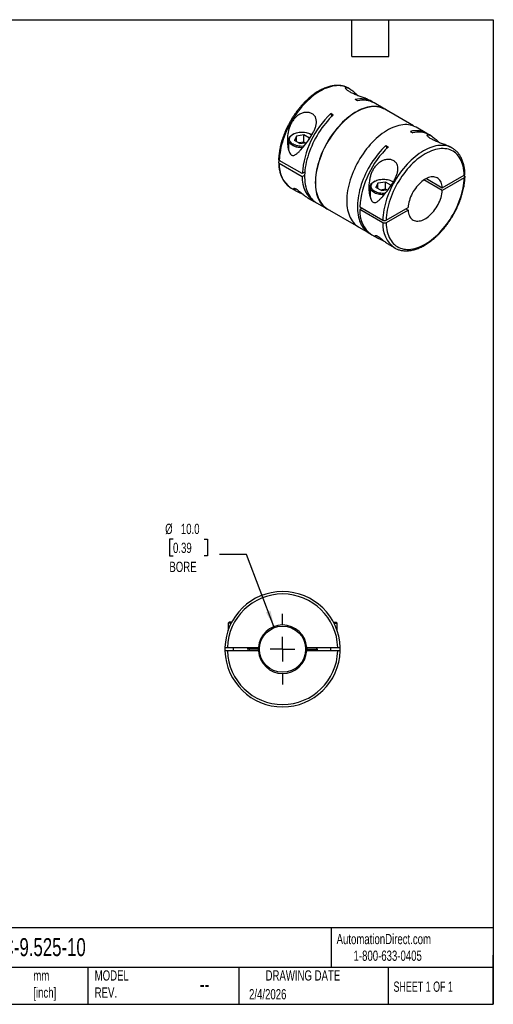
# Model space of a CAD drawing. Header units: millimetres. Extents: x 6 to 273, y 6 to 210.
# Tile 2 of 2: x 175 to 273, y 6 to 210. Entities that reach past the tile are written whole.
import ezdxf

# ---------------------------------------------------------------- set-up
doc = ezdxf.new("R2010")
doc.units = ezdxf.units.MM
doc.linetypes.add('SLD-Center', pattern=[19.05, 15.24, -1.27, 1.27, -1.27])
doc.linetypes.add('SLD-Solid', pattern=[0])
doc.layers.add('CENTER', color=40, linetype='SLD-Center')
doc.layers.add('DIMENSIONS', color=140, linetype='SLD-Solid', lineweight=25)
doc.layers.add('TEXT', color=140, linetype='SLD-Solid', lineweight=25)
doc.styles.add('SLDTEXTSTYLE0', font='TXT', dxfattribs={"width": 0.7})
doc.styles.add('SLDTEXTSTYLE1', font='TXT', dxfattribs={"width": 0.65})
doc.dimstyles.new('SLDDIMSTYLE2', dxfattribs={"dimtxt": 2.158008, "dimasz": 3.302, "dimexe": 0, "dimexo": 0.0625, "dimgap": 0.539502, "dimtad": 0, "dimtih": 1, "dimtoh": 1, "dimdec": 1, "dimrnd": 1e-09, "dimzin": 4, "dimdsep": 46, "dimtxsty": 'SLDTEXTSTYLE0', "dimsah": 1, "dimcen": 0, "dimadec": 0, "dimazin": 1, "dimtfac": 1, "dimtdec": 1, "dimtofl": 0, "dimtmove": 0, "dimatfit": 3, "dimfxl": 0, "dimfrac": 2, "dimtolj": 1, "dimtzin": 12, "dimarcsym": 0})

# ---------------------------------------------------------------- blocks, each defined once
blk = doc.blocks.new('_D_4')
at = {"layer": 'DIMENSIONS'}
for p, q in [((206.91, 102.31), (206.18, 102.31)), ((206.18, 102.31), (206.18, 98.88)), ((213.32, 102.31), (214.04, 102.31)), ((214.04, 102.31), (214.04, 98.88)), ((206.18, 98.88), (206.91, 98.88)), ((214.04, 98.88), (213.32, 98.88)), ((222.09, 99.18), (216.53, 99.18)), ((227.75, 84.31), (222.09, 99.18))]:
    blk.add_line(p, q, dxfattribs=at)
blk.add_solid([(227.75, 84.31), (227.05, 87.57), (226.1, 87.21)], dxfattribs=at)
at = {"layer": 'DIMENSIONS', "char_height": 2.117, "attachment_point": 1, "style": 'SLDTEXTSTYLE0'}
for s, insert in [('%%c', (205.28, 105.52)), ('10.0', (208.53, 105.52)), ('0.39', (206.91, 101.61)), ('BORE', (206.16, 97.69))]:
    blk.add_mtext(s, dxfattribs=dict(at, insert=insert))
blk = doc.blocks.new('SW_CENTERMARKSYMBOL_0')
at = {"layer": 'CENTER', "color": 0}
for p, q in [((0, 5.08), (0, 7.3025)), ((0, 0), (0, 2.54)), ((-5.08, 0), (-7.3025, 0)), ((0, 0), (-2.54, 0)), ((0, 0), (0, -2.54)), ((0, 0), (2.54, 0)), ((5.08, 0), (7.3025, 0)), ((0, -5.08), (0, -7.3025))]:
    blk.add_line(p, q, dxfattribs=at)

msp = doc.modelspace()

# ---------------------------------------------------------------- linework, layer by layer
for p, q in [((243.37, 195.3), (243.22, 195.39)), ((245.02, 192.79), (244.53, 193.07)), ((247.96, 192.65), (247.6, 192.86)), ((250.65, 191.1), (248.46, 192.37)), ((256.58, 187.62), (250.62, 191.06)), ((239.99, 189.88), (239.49, 190.17)), ((239.49, 190.17), (239.68, 189.58)), ((259.35, 186.08), (257.15, 187.35)), ((231.72, 185.92), (231.58, 185.84)), ((232.4, 185.53), (231.99, 184.64)), ((233.94, 185.76), (232.4, 185.53)), ((232.4, 184.4), (232.4, 185.53)), ((235.06, 185.12), (233.94, 185.76)), ((233.94, 184.27), (233.94, 185.76)), ((234.82, 184.6), (235.06, 185.12)), ((235.47, 185.84), (235.33, 185.92)), ((255.91, 186.5), (256.41, 186.21)), ((260.2, 185.59), (259.84, 185.8)), ((230.78, 184.72), (230.78, 182.68)), ((233.12, 183.99), (231.99, 184.64)), ((233.94, 184.27), (232.92, 184.11)), ((233.12, 183.99), (234.54, 184.21)), ((234.14, 184.15), (233.94, 184.27)), ((250.88, 183.59), (251.37, 183.31)), ((264.58, 183.06), (264.43, 183.15)), ((264.59, 183.05), (264.58, 183.06)), ((231.45, 181.55), (231.35, 181.62)), ((233.6, 177.78), (228.86, 180.51)), ((229, 180.43), (228.86, 180.35)), ((228.86, 179.94), (233.6, 177.21)), ((234.12, 178.08), (233.6, 177.78)), ((233.6, 177.21), (234.1, 177.49)), ((262.51, 174.87), (267.04, 177.49)), ((267.04, 176.92), (262.51, 174.3)), ((266.9, 177.41), (267.04, 177.32)), ((231.31, 174.79), (231.32, 174.78)), ((231.32, 174.78), (232.39, 174.16)), ((247.61, 175), (247.61, 172.97)), ((248.55, 176.2), (248.41, 176.12)), ((249.23, 175.81), (248.82, 174.93)), ((249.94, 174.28), (248.82, 174.93)), ((250.77, 176.05), (249.23, 175.81)), ((249.23, 174.69), (249.23, 175.81)), ((251.89, 175.4), (250.77, 176.05)), ((250.77, 174.55), (250.77, 176.05)), ((251.65, 174.89), (251.89, 175.4)), ((252.3, 176.12), (252.16, 176.2)), ((262.51, 174.3), (258.73, 176.48)), ((259.23, 176.77), (262.51, 174.87)), ((234.78, 172.78), (236.06, 172.04)), ((250.77, 174.55), (249.74, 174.39)), ((249.94, 174.28), (251.37, 174.5)), ((250.97, 174.44), (250.77, 174.55)), ((236.56, 171.76), (238.75, 170.49)), ((245.48, 170.92), (250.22, 168.18)), ((248.28, 171.83), (248.18, 171.91)), ((250.93, 168.18), (255.46, 170.8)), ((238.77, 170.53), (244.73, 167.09)), ((245.98, 170.63), (245.48, 170.35)), ((250.22, 167.61), (245.48, 170.35)), ((255.46, 170.23), (250.93, 167.61)), ((254.96, 170.51), (255.46, 170.23)), ((245.25, 166.73), (247.45, 165.47)), ((247.94, 165.18), (249.22, 164.45)), ((251.61, 163.06), (252.68, 162.45)), ((252.66, 162.46), (252.68, 162.45)), ((218.48, 85.23), (218.28, 85.03)), ((218.28, 85.03), (218.28, 83.51)), ((218.93, 85.03), (218.28, 85.03)), ((219.03, 85.23), (218.48, 85.23)), ((240.03, 85.23), (240.58, 85.23)), ((240.13, 85.03), (240.78, 85.03)), ((240.78, 85.03), (240.58, 85.23)), ((240.78, 83.51), (240.78, 85.03)), ((218.14, 79.98), (224.54, 79.98)), ((224.54, 79.28), (218.14, 79.28)), ((219.33, 79.98), (219.33, 79.28)), ((222.73, 79.28), (222.73, 79.98)), ((234.52, 79.98), (240.93, 79.98)), ((240.93, 79.28), (234.52, 79.28)), ((236.53, 79.98), (236.53, 79.28)), ((239.53, 79.28), (239.53, 79.98))]:
    msp.add_line(p, q)
at = {"flags": 128}
for points in [[(243.22, 195.39), (243.14, 195.44), (242.82, 195.59), (242.49, 195.72), (242.14, 195.82), (241.78, 195.89), (241.41, 195.93), (241.03, 195.95), (240.64, 195.93), (240.24, 195.89), (239.83, 195.82), (239.41, 195.71), (238.99, 195.59), (238.57, 195.43), (238.14, 195.25), (237.71, 195.04), (237.27, 194.8), (236.84, 194.54), (236.41, 194.25), (235.98, 193.94), (235.56, 193.6), (235.14, 193.25), (234.72, 192.87), (234.31, 192.47), (233.91, 192.05), (233.52, 191.61), (233.14, 191.16), (232.77, 190.69), (232.41, 190.2), (232.06, 189.7), (231.73, 189.19), (231.41, 188.67), (231.11, 188.14), (230.82, 187.6), (230.55, 187.05), (230.3, 186.5), (230.07, 185.95), (229.86, 185.39), (229.66, 184.83), (229.49, 184.27), (229.33, 183.72), (229.2, 183.17), (229.09, 182.62), (229, 182.08), (228.93, 181.55), (228.89, 181.02), (228.86, 180.51)], [(251.17, 190.74), (251.02, 190.86), (250.72, 191.06), (250.41, 191.23), (250.09, 191.37), (249.75, 191.48), (249.4, 191.57), (249.03, 191.63), (248.65, 191.66), (248.27, 191.66), (247.87, 191.63), (247.46, 191.57), (247.05, 191.48), (246.63, 191.37), (246.21, 191.23), (245.78, 191.06), (245.35, 190.86), (244.92, 190.63), (244.48, 190.38), (244.05, 190.11), (243.62, 189.81), (243.19, 189.48), (242.77, 189.14), (242.35, 188.77), (241.93, 188.38), (241.53, 187.97), (241.13, 187.54), (240.74, 187.09), (240.37, 186.63), (240, 186.15), (239.65, 185.65), (239.31, 185.15), (238.98, 184.63), (238.67, 184.1), (238.38, 183.56), (238.1, 183.02), (237.84, 182.47), (237.6, 181.91), (237.38, 181.35), (237.17, 180.8), (236.99, 180.24), (236.83, 179.68), (236.68, 179.12), (236.56, 178.57), (236.46, 178.03), (236.38, 177.49), (236.33, 176.96), (236.3, 176.45), (236.28, 175.94), (236.3, 175.44), (236.33, 174.97), (236.38, 174.5), (236.46, 174.05), (236.56, 173.62), (236.68, 173.21), (236.83, 172.82), (236.99, 172.45), (237.17, 172.11), (237.38, 171.78), (237.6, 171.48), (237.84, 171.21), (238.1, 170.96), (238.38, 170.73), (238.67, 170.54), (238.98, 170.37), (239.31, 170.22), (239.32, 170.22)], [(250.62, 191.06), (250.39, 191.18), (250.07, 191.32), (249.73, 191.44), (249.38, 191.52), (249.01, 191.58), (248.64, 191.61), (248.25, 191.61), (247.86, 191.58), (247.45, 191.52), (247.04, 191.44), (246.62, 191.32), (246.2, 191.18), (245.77, 191.01), (245.35, 190.82), (244.91, 190.59), (244.48, 190.34), (244.05, 190.07), (243.62, 189.77), (243.2, 189.45), (242.77, 189.1), (242.36, 188.73), (241.95, 188.35), (241.54, 187.94), (241.15, 187.51), (240.76, 187.06), (240.39, 186.6), (240.02, 186.12), (239.67, 185.63), (239.33, 185.13), (239.01, 184.61), (238.7, 184.09), (238.4, 183.55), (238.13, 183.01), (237.87, 182.46), (237.63, 181.91), (237.41, 181.35), (237.2, 180.8), (237.02, 180.24), (236.86, 179.68), (236.72, 179.13), (236.6, 178.58), (236.5, 178.04), (236.42, 177.51), (236.36, 176.98), (236.33, 176.46), (236.32, 175.96), (236.33, 175.47), (236.36, 174.99), (236.42, 174.53), (236.5, 174.08), (236.6, 173.65), (236.72, 173.25), (236.86, 172.86), (237.02, 172.49), (237.2, 172.14), (237.41, 171.82), (237.63, 171.52), (237.87, 171.25), (238.13, 171), (238.4, 170.78), (238.7, 170.58), (238.77, 170.53)], [(239.99, 189.88), (239.58, 189.48), (239.17, 189.06), (238.78, 188.62), (238.39, 188.16), (238.02, 187.69), (237.66, 187.2), (237.31, 186.7), (236.97, 186.19), (236.65, 185.66), (236.35, 185.13), (236.06, 184.59), (235.79, 184.04), (235.54, 183.48), (235.3, 182.92), (235.09, 182.36), (234.89, 181.8), (234.72, 181.24), (234.56, 180.68), (234.43, 180.13), (234.32, 179.58), (234.23, 179.03), (234.16, 178.5), (234.12, 177.97), (234.09, 177.46), (234.09, 176.95), (234.12, 176.47), (234.16, 175.99), (234.23, 175.53), (234.32, 175.09), (234.43, 174.67), (234.56, 174.27), (234.72, 173.89), (234.89, 173.53), (235.09, 173.19), (235.3, 172.88), (235.54, 172.59), (235.79, 172.33), (236.06, 172.09), (236.35, 171.88), (236.56, 171.76)], [(257.15, 187.35), (256.92, 187.47), (256.59, 187.61), (256.25, 187.73), (255.9, 187.81), (255.54, 187.87), (255.16, 187.9), (254.77, 187.9), (254.37, 187.87), (253.97, 187.81), (253.56, 187.73), (253.14, 187.61), (252.71, 187.47), (252.28, 187.3), (251.85, 187.1), (251.42, 186.88), (250.99, 186.63), (250.55, 186.35), (250.12, 186.05), (249.7, 185.73), (249.27, 185.38), (248.85, 185.01), (248.44, 184.62), (248.03, 184.21), (247.64, 183.78), (247.25, 183.33), (246.87, 182.87), (246.51, 182.39), (246.15, 181.9), (245.81, 181.39), (245.49, 180.87), (245.18, 180.34), (244.88, 179.81), (244.61, 179.26), (244.35, 178.71), (244.1, 178.16), (243.88, 177.6), (243.68, 177.04), (243.49, 176.48), (243.33, 175.92), (243.19, 175.37), (243.07, 174.82), (242.97, 174.27), (242.89, 173.74), (242.83, 173.21), (242.8, 172.69), (242.79, 172.18), (242.8, 171.69), (242.83, 171.21), (242.89, 170.75), (242.97, 170.3), (243.07, 169.87), (243.19, 169.46), (243.33, 169.07), (243.49, 168.7), (243.68, 168.35), (243.88, 168.03), (244.1, 167.73), (244.35, 167.45), (244.61, 167.2), (244.88, 166.98), (245.18, 166.78), (245.25, 166.73)], [(233.68, 183.13), (233.6, 183.13), (233.3, 183.13), (233.01, 183.16), (232.72, 183.2), (232.44, 183.26), (232.17, 183.33), (231.92, 183.43), (231.69, 183.53), (231.48, 183.66), (231.29, 183.79), (231.13, 183.93), (231, 184.09), (230.9, 184.25), (230.83, 184.42), (230.79, 184.59), (230.78, 184.76), (230.8, 184.93), (230.86, 185.1), (230.95, 185.26), (231.06, 185.42), (231.21, 185.57), (231.38, 185.71), (231.58, 185.84)], [(233.93, 183.43), (233.81, 183.42), (233.53, 183.41), (233.24, 183.42), (232.96, 183.44), (232.68, 183.49), (232.42, 183.55), (232.17, 183.63), (231.94, 183.73), (231.72, 183.84), (231.53, 183.96), (231.37, 184.1), (231.23, 184.24), (231.12, 184.39), (231.04, 184.55), (230.99, 184.71), (230.98, 184.88), (230.99, 185.04), (231.04, 185.21), (231.12, 185.37), (231.23, 185.52), (231.37, 185.66), (231.53, 185.8), (231.72, 185.92), (231.94, 186.03), (232.17, 186.13), (232.42, 186.21), (232.68, 186.27), (232.96, 186.31), (233.24, 186.34), (233.53, 186.35), (233.81, 186.34), (234.09, 186.31), (234.37, 186.27), (234.63, 186.21), (234.88, 186.13), (235.12, 186.03), (235.33, 185.92), (235.52, 185.8), (235.58, 185.76)], [(235.47, 185.84), (235.57, 185.78), (235.59, 185.77)], [(230.66, 183.11), (230.71, 183.18), (230.78, 183.28)], [(250.88, 183.59), (250.47, 183.19), (250.06, 182.77), (249.67, 182.33), (249.28, 181.88), (248.91, 181.41), (248.55, 180.92), (248.2, 180.42), (247.86, 179.9), (247.54, 179.38), (247.24, 178.84), (246.95, 178.3), (246.68, 177.75), (246.43, 177.2), (246.19, 176.64), (245.98, 176.08), (245.78, 175.51), (245.61, 174.95), (245.45, 174.39), (245.32, 173.84), (245.21, 173.29), (245.12, 172.75), (245.05, 172.21), (245.01, 171.69), (244.98, 171.17), (244.98, 170.67), (245.01, 170.18), (245.05, 169.71), (245.12, 169.25), (245.21, 168.81), (245.32, 168.39), (245.45, 167.98), (245.61, 167.6), (245.78, 167.24), (245.98, 166.91), (246.19, 166.6), (246.43, 166.31), (246.68, 166.05), (246.95, 165.81), (247.24, 165.6), (247.54, 165.42), (247.7, 165.34)], [(264.58, 183.06), (264.49, 183.11), (264.17, 183.26), (263.84, 183.39), (263.49, 183.49), (263.14, 183.56), (262.76, 183.6), (262.38, 183.62), (261.99, 183.6), (261.59, 183.56), (261.18, 183.49), (260.77, 183.39), (260.35, 183.26), (259.92, 183.1), (259.49, 182.92), (259.06, 182.71), (258.63, 182.47), (258.2, 182.21), (257.77, 181.92), (257.34, 181.61), (256.91, 181.28), (256.49, 180.92), (256.08, 180.54), (255.67, 180.14), (255.27, 179.72), (254.87, 179.28), (254.49, 178.83), (254.12, 178.36), (253.76, 177.87), (253.42, 177.37), (253.08, 176.86), (252.77, 176.34), (252.46, 175.81), (252.18, 175.27), (251.91, 174.72), (251.66, 174.17), (251.43, 173.62), (251.21, 173.06), (251.02, 172.5), (250.84, 171.95), (250.69, 171.39), (250.56, 170.84), (250.45, 170.29), (250.36, 169.75), (250.29, 169.22), (250.24, 168.7), (250.22, 168.18)], [(250.88, 183.59), (251.06, 183.02), (251.06, 183.01)], [(267.04, 177.49), (267.02, 177.97), (266.97, 178.43), (266.9, 178.88), (266.81, 179.31), (266.69, 179.72), (266.56, 180.11), (266.4, 180.48), (266.22, 180.82), (266.02, 181.15), (265.8, 181.45), (265.57, 181.72), (265.31, 181.97), (265.04, 182.19), (264.75, 182.39), (264.44, 182.55), (264.12, 182.69), (263.78, 182.8), (263.43, 182.88), (263.06, 182.93), (262.69, 182.96), (262.3, 182.95), (261.91, 182.91), (261.51, 182.85), (261.1, 182.75), (260.68, 182.63), (260.26, 182.48), (259.84, 182.3), (259.41, 182.09), (258.98, 181.86), (258.55, 181.6), (258.13, 181.31), (257.7, 181), (257.28, 180.67), (256.87, 180.31), (256.46, 179.93), (256.05, 179.53), (255.66, 179.11), (255.27, 178.68), (254.9, 178.22), (254.54, 177.75), (254.19, 177.26), (253.85, 176.76), (253.53, 176.25), (253.22, 175.73), (252.93, 175.2), (252.65, 174.66), (252.4, 174.12), (252.16, 173.57), (251.94, 173.02), (251.74, 172.47), (251.57, 171.91), (251.41, 171.36), (251.27, 170.82), (251.16, 170.27), (251.07, 169.74), (251, 169.21), (250.95, 168.69), (250.93, 168.18)], [(250.93, 167.61), (250.95, 167.13), (251, 166.67), (251.07, 166.22), (251.16, 165.79), (251.27, 165.38), (251.41, 164.99), (251.57, 164.62), (251.74, 164.28), (251.94, 163.95), (252.16, 163.65), (252.4, 163.38), (252.65, 163.13), (252.93, 162.91), (253.22, 162.72), (253.53, 162.55), (253.85, 162.41), (254.19, 162.3), (254.54, 162.22), (254.9, 162.17), (255.27, 162.14), (255.66, 162.15), (256.05, 162.19), (256.46, 162.25), (256.87, 162.35), (257.28, 162.47), (257.7, 162.62), (258.13, 162.8), (258.55, 163.01), (258.98, 163.24), (259.41, 163.5), (259.84, 163.79), (260.26, 164.1), (260.68, 164.43), (261.1, 164.79), (261.51, 165.17), (261.91, 165.57), (262.3, 165.99), (262.69, 166.43), (263.06, 166.88), (263.43, 167.35), (263.78, 167.84), (264.12, 168.34), (264.44, 168.85), (264.75, 169.37), (265.04, 169.9), (265.31, 170.44), (265.57, 170.98), (265.8, 171.53), (266.02, 172.08), (266.22, 172.63), (266.4, 173.19), (266.56, 173.74), (266.69, 174.28), (266.81, 174.83), (266.9, 175.36), (266.97, 175.89), (267.02, 176.41), (267.04, 176.92)], [(262.51, 174.87), (262.48, 175.18), (262.42, 175.48), (262.35, 175.75), (262.25, 176), (262.13, 176.23), (261.98, 176.44), (261.82, 176.62), (261.64, 176.78), (261.45, 176.9), (261.23, 177), (261, 177.07), (260.76, 177.11), (260.51, 177.11), (260.24, 177.09), (259.97, 177.04), (259.69, 176.96), (259.41, 176.85), (259.13, 176.71), (258.84, 176.55), (258.55, 176.36), (258.27, 176.14), (257.99, 175.9), (257.72, 175.64), (257.46, 175.35), (257.2, 175.05), (256.96, 174.73), (256.73, 174.4), (256.52, 174.06), (256.32, 173.7), (256.14, 173.34), (255.98, 172.98), (255.84, 172.61), (255.72, 172.24), (255.62, 171.87), (255.54, 171.5), (255.49, 171.15), (255.46, 170.8)], [(250.51, 173.42), (250.43, 173.41), (250.13, 173.42), (249.84, 173.44), (249.55, 173.48), (249.27, 173.54), (249, 173.62), (248.75, 173.71), (248.52, 173.82), (248.31, 173.94), (248.12, 174.07), (247.96, 174.22), (247.83, 174.37), (247.73, 174.53), (247.65, 174.7), (247.61, 174.87), (247.61, 175.04), (247.63, 175.21), (247.69, 175.38), (247.77, 175.55), (247.89, 175.71), (248.04, 175.86), (248.21, 176), (248.41, 176.12)], [(250.76, 173.71), (250.64, 173.7), (250.36, 173.69), (250.07, 173.7), (249.79, 173.73), (249.51, 173.77), (249.25, 173.84), (249, 173.92), (248.77, 174.01), (248.55, 174.12), (248.36, 174.25), (248.2, 174.38), (248.06, 174.53), (247.95, 174.68), (247.87, 174.84), (247.82, 175), (247.81, 175.16), (247.82, 175.33), (247.87, 175.49), (247.95, 175.65), (248.06, 175.8), (248.2, 175.95), (248.36, 176.08), (248.55, 176.2), (248.77, 176.31), (249, 176.41), (249.25, 176.49), (249.51, 176.55), (249.79, 176.6), (250.07, 176.63), (250.36, 176.64), (250.64, 176.63), (250.92, 176.6), (251.2, 176.55), (251.46, 176.49), (251.71, 176.41), (251.95, 176.31), (252.16, 176.2), (252.35, 176.08), (252.4, 176.04)], [(252.3, 176.12), (252.4, 176.06), (252.42, 176.05)], [(247.49, 173.4), (247.54, 173.47), (247.61, 173.57)], [(255.46, 170.23), (255.49, 169.92), (255.54, 169.62), (255.62, 169.35), (255.72, 169.1), (255.84, 168.87), (255.98, 168.66), (256.14, 168.48), (256.32, 168.33), (256.52, 168.2), (256.73, 168.1), (256.96, 168.03), (257.2, 168), (257.46, 167.99), (257.72, 168.01), (257.99, 168.06), (258.27, 168.14), (258.55, 168.25), (258.84, 168.39), (259.13, 168.55), (259.41, 168.75), (259.69, 168.96), (259.97, 169.2), (260.24, 169.47), (260.51, 169.75), (260.76, 170.05), (261, 170.37), (261.23, 170.7), (261.45, 171.04), (261.64, 171.4), (261.82, 171.76), (261.98, 172.13), (262.13, 172.5), (262.25, 172.87), (262.35, 173.23), (262.42, 173.6), (262.48, 173.95), (262.51, 174.3)], [(224.54, 79.28), (224.53, 79.63), (224.54, 79.98)], [(234.52, 79.98), (234.53, 79.63), (234.52, 79.28)]]:
    msp.add_lwpolyline(points, dxfattribs=at)
msp.add_circle((229.53, 79.63), 4.76)
for centre, radius, start, end in [((245.71, 188.54), 4.69, 57.7899, 104.5458), ((246.2, 188.19), 4.74, 61.6627, 104.4116), ((252.34, 176.46), 18.78, 133.1406, 175.9762), ((257.09, 181.97), 4.68, 57.7844, 104.5514), ((257.59, 181.62), 4.74, 61.668, 104.4063), ((264.22, 169.6), 18.78, 133.1406, 175.9762), ((234.62, 179.52), 5.78, 175.7743, 234.982), ((239.25, 176.75), 5.67, 175.4328, 238.812), ((251.23, 169.92), 5.77, 175.7351, 235.2287), ((255.98, 167.19), 5.78, 175.7743, 234.982), ((229.53, 79.63), 11.9, 1.6854, 178.3146), ((229.53, 79.63), 11.4, 1.7594, 178.2406), ((229.53, 79.63), 5, 4.014, 175.986), ((229.53, 79.63), 11.9, 178.3146, 181.6854), ((229.53, 79.63), 11.9, 181.6854, 358.3146), ((229.53, 79.63), 11.4, 181.7594, 358.2406), ((229.53, 79.63), 5, 184.014, 355.986), ((229.53, 79.63), 11.9, 358.3146, 1.6854)]:
    msp.add_arc(centre, radius, start, end)
for points, knots in [([(243.23, 195.38), (243.17, 195.42), (243.01, 195.51), (242.73, 195.64), (242.4, 195.76), (242.06, 195.86), (241.71, 195.93), (241.35, 195.97), (240.97, 195.99), (240.59, 195.99), (240.2, 195.95), (239.8, 195.89), (239.4, 195.81), (238.99, 195.7), (238.58, 195.56), (238.16, 195.4), (237.74, 195.21), (237.32, 194.99), (236.9, 194.76), (236.49, 194.5), (236.07, 194.22), (235.66, 193.91), (235.25, 193.59), (234.85, 193.24), (234.45, 192.88), (234.06, 192.5), (233.68, 192.1), (233.31, 191.68), (232.95, 191.25), (232.59, 190.8), (232.25, 190.34), (231.92, 189.87), (231.6, 189.39), (231.3, 188.89), (231.01, 188.39), (230.73, 187.88), (230.47, 187.36), (230.22, 186.84), (230, 186.32), (229.79, 185.79), (229.59, 185.26), (229.42, 184.73), (229.26, 184.19), (229.12, 183.67), (229, 183.14), (228.9, 182.62), (228.83, 182.1), (228.77, 181.59), (228.73, 181.13), (228.72, 180.85), (228.72, 180.72)], [0, 0, 0, 0, 0.01222, 0.032629, 0.053047, 0.073503, 0.094024, 0.114632, 0.135339, 0.15615, 0.177063, 0.198071, 0.219161, 0.240319, 0.261531, 0.282781, 0.304059, 0.325352, 0.346653, 0.367954, 0.389251, 0.41054, 0.431819, 0.453089, 0.474348, 0.495597, 0.516837, 0.538067, 0.559289, 0.580505, 0.601714, 0.622919, 0.644121, 0.66532, 0.686519, 0.707718, 0.728918, 0.750121, 0.771328, 0.79254, 0.813758, 0.834983, 0.856218, 0.877463, 0.898718, 0.919986, 0.941265, 0.962558, 0.983863, 1, 1, 1, 1]), ([(247.6, 192.86), (247.5, 192.92), (247.33, 193.01), (247.05, 193.14), (246.76, 193.26), (246.4, 193.4), (245.98, 193.56), (245.54, 193.72), (245.11, 193.88), (244.68, 194.04), (244.27, 194.22), (243.88, 194.4), (243.52, 194.58), (243.2, 194.77), (242.93, 194.96), (242.72, 195.15), (242.59, 195.31), (242.54, 195.44), (242.56, 195.53), (242.67, 195.57), (242.83, 195.55), (242.99, 195.49), (243.2, 195.4), (243.48, 195.24), (243.85, 194.99), (244.22, 194.69), (244.61, 194.34), (244.89, 194.07), (245.04, 193.91), (245.05, 193.9)], [0, 0, 0, 0, 0.043375, 0.070217, 0.097054, 0.13502, 0.173742, 0.208206, 0.243466, 0.27644, 0.310275, 0.343086, 0.376837, 0.410912, 0.446061, 0.48326, 0.521777, 0.558935, 0.597171, 0.641126, 0.686343, 0.713015, 0.739692, 0.794308, 0.843696, 0.893107, 0.944498, 0.995902, 1, 1, 1, 1]), ([(231.41, 181.58), (231.31, 181.63), (231.23, 181.72), (231.08, 181.92), (231.02, 182.03), (230.86, 182.38), (230.78, 182.63), (230.66, 183.14), (230.62, 183.4), (230.56, 183.92), (230.54, 184.18), (230.52, 184.96), (230.55, 185.47), (230.66, 186.25), (230.71, 186.51), (230.84, 187.01), (230.92, 187.26), (231.11, 187.74), (231.21, 187.98), (231.46, 188.44), (231.6, 188.66), (231.91, 189.08), (232.09, 189.28), (232.47, 189.64), (232.68, 189.8), (233.12, 190.07), (233.35, 190.18), (233.83, 190.35), (234.08, 190.4), (234.44, 190.43), (234.56, 190.43), (234.8, 190.42), (234.92, 190.4), (235.14, 190.35), (235.25, 190.32), (235.46, 190.25), (235.56, 190.2), (235.84, 190.04), (235.99, 189.9), (236.26, 189.58), (236.35, 189.4), (236.49, 189.01), (236.52, 188.79), (236.53, 188.34), (236.51, 188.11), (236.41, 187.64), (236.34, 187.4), (236.17, 186.92), (236.06, 186.68), (235.72, 185.99), (235.45, 185.53), (234.88, 184.67), (234.59, 184.27), (233.98, 183.49), (233.68, 183.13), (233.23, 182.62), (233.08, 182.46), (232.77, 182.16), (232.62, 182.01), (232.3, 181.76), (232.14, 181.65), (231.88, 181.54), (231.79, 181.51), (231.6, 181.5), (231.5, 181.53), (231.41, 181.58)], [0, 0, 0, 0, 0.015625, 0.015625, 0.03125, 0.03125, 0.0625, 0.0625, 0.09375, 0.09375, 0.125, 0.125, 0.1875, 0.1875, 0.21875, 0.21875, 0.25, 0.25, 0.28125, 0.28125, 0.3125, 0.3125, 0.34375, 0.34375, 0.375, 0.375, 0.40625, 0.40625, 0.4375, 0.4375, 0.453125, 0.453125, 0.46875, 0.46875, 0.484375, 0.484375, 0.5, 0.5, 0.53125, 0.53125, 0.5625, 0.5625, 0.59375, 0.59375, 0.625, 0.625, 0.65625, 0.65625, 0.6875, 0.6875, 0.75, 0.75, 0.8125, 0.8125, 0.875, 0.875, 0.90625, 0.90625, 0.9375, 0.9375, 0.96875, 0.96875, 0.984375, 0.984375, 1, 1, 1, 1]), ([(264.43, 183.14), (264.33, 183.2), (264.16, 183.29), (263.88, 183.42), (263.59, 183.55), (263.23, 183.69), (262.81, 183.84), (262.37, 184), (261.94, 184.16), (261.51, 184.33), (261.1, 184.5), (260.71, 184.68), (260.35, 184.87), (260.03, 185.06), (259.76, 185.25), (259.55, 185.43), (259.42, 185.59), (259.37, 185.72), (259.39, 185.81), (259.49, 185.85), (259.65, 185.83), (259.82, 185.78), (260.03, 185.69), (260.31, 185.53), (260.68, 185.28), (261.05, 184.98), (261.44, 184.62), (261.72, 184.36), (261.87, 184.2), (261.88, 184.19)], [0, 0, 0, 0, 0.043375, 0.070217, 0.097054, 0.13502, 0.173742, 0.208206, 0.243466, 0.27644, 0.310275, 0.343086, 0.376837, 0.410912, 0.446061, 0.48326, 0.521777, 0.558935, 0.597171, 0.641126, 0.686343, 0.713015, 0.739692, 0.794308, 0.843696, 0.893107, 0.944498, 0.995902, 1, 1, 1, 1]), ([(267.19, 177.7), (267.18, 177.72), (267.18, 177.9), (267.16, 178.24), (267.11, 178.7), (267.05, 179.14), (266.96, 179.57), (266.85, 179.98), (266.72, 180.37), (266.57, 180.75), (266.4, 181.11), (266.21, 181.44), (266, 181.76), (265.78, 182.05), (265.53, 182.32), (265.27, 182.57), (265, 182.79), (264.77, 182.95), (264.63, 183.03), (264.59, 183.05)], [0, 0, 0, 0, 0.0097, 0.075104, 0.14053, 0.205938, 0.271303, 0.336591, 0.401762, 0.466769, 0.531564, 0.596098, 0.660332, 0.724237, 0.787805, 0.851052, 0.91402, 0.976771, 1, 1, 1, 1]), ([(228.86, 180.51), (228.83, 180.54), (228.76, 180.59), (228.71, 180.66), (228.72, 180.71), (228.72, 180.72)], [0, 0, 0, 0, 0.420151, 0.840299, 1, 1, 1, 1]), ([(228.86, 180.35), (228.77, 180.3), (228.72, 180.22), (228.72, 180.07), (228.77, 179.99), (228.86, 179.94)], [0, 0, 0, 0, 0.5, 0.5, 1, 1, 1, 1]), ([(228.72, 180.14), (228.72, 180.12), (228.72, 179.93), (228.74, 179.6), (228.79, 179.14), (228.86, 178.7), (228.94, 178.27), (229.05, 177.86), (229.18, 177.46), (229.33, 177.09), (229.5, 176.73), (229.69, 176.39), (229.9, 176.08), (230.13, 175.79), (230.37, 175.52), (230.63, 175.27), (230.9, 175.05), (231.13, 174.89), (231.27, 174.81), (231.31, 174.79)], [0, 0, 0, 0, 0.0097, 0.075104, 0.14053, 0.205938, 0.271303, 0.336591, 0.401762, 0.466769, 0.531564, 0.596098, 0.660332, 0.724237, 0.787805, 0.851052, 0.91402, 0.976771, 1, 1, 1, 1]), ([(248.23, 171.86), (248.14, 171.92), (248.05, 172), (247.91, 172.2), (247.85, 172.32), (247.69, 172.67), (247.61, 172.92), (247.49, 173.43), (247.45, 173.69), (247.38, 174.21), (247.37, 174.47), (247.34, 175.24), (247.37, 175.76), (247.49, 176.53), (247.54, 176.79), (247.67, 177.29), (247.75, 177.54), (247.94, 178.03), (248.04, 178.26), (248.29, 178.73), (248.43, 178.95), (248.74, 179.36), (248.92, 179.56), (249.3, 179.92), (249.5, 180.08), (249.95, 180.35), (250.18, 180.47), (250.66, 180.63), (250.91, 180.68), (251.27, 180.71), (251.39, 180.71), (251.63, 180.7), (251.75, 180.69), (251.97, 180.64), (252.08, 180.61), (252.29, 180.53), (252.39, 180.48), (252.67, 180.32), (252.82, 180.19), (253.09, 179.87), (253.18, 179.69), (253.32, 179.29), (253.35, 179.08), (253.36, 178.63), (253.34, 178.39), (253.24, 177.92), (253.17, 177.69), (253, 177.21), (252.89, 176.97), (252.55, 176.27), (252.28, 175.82), (251.71, 174.96), (251.42, 174.55), (250.81, 173.77), (250.51, 173.41), (250.06, 172.91), (249.91, 172.75), (249.6, 172.44), (249.45, 172.3), (249.13, 172.04), (248.97, 171.93), (248.71, 171.82), (248.62, 171.8), (248.43, 171.79), (248.33, 171.81), (248.23, 171.86)], [0, 0, 0, 0, 0.015625, 0.015625, 0.03125, 0.03125, 0.0625, 0.0625, 0.09375, 0.09375, 0.125, 0.125, 0.1875, 0.1875, 0.21875, 0.21875, 0.25, 0.25, 0.28125, 0.28125, 0.3125, 0.3125, 0.34375, 0.34375, 0.375, 0.375, 0.40625, 0.40625, 0.4375, 0.4375, 0.453125, 0.453125, 0.46875, 0.46875, 0.484375, 0.484375, 0.5, 0.5, 0.53125, 0.53125, 0.5625, 0.5625, 0.59375, 0.59375, 0.625, 0.625, 0.65625, 0.65625, 0.6875, 0.6875, 0.75, 0.75, 0.8125, 0.8125, 0.875, 0.875, 0.90625, 0.90625, 0.9375, 0.9375, 0.96875, 0.96875, 0.984375, 0.984375, 1, 1, 1, 1]), ([(252.66, 162.46), (252.73, 162.42), (252.89, 162.33), (253.17, 162.2), (253.5, 162.08), (253.84, 161.98), (254.19, 161.91), (254.56, 161.86), (254.93, 161.84), (255.31, 161.85), (255.7, 161.88), (256.1, 161.94), (256.5, 162.03), (256.91, 162.14), (257.33, 162.28), (257.74, 162.44), (258.16, 162.63), (258.58, 162.84), (259, 163.08), (259.42, 163.34), (259.83, 163.62), (260.24, 163.92), (260.65, 164.25), (261.05, 164.59), (261.45, 164.96), (261.84, 165.34), (262.22, 165.74), (262.59, 166.16), (262.96, 166.59), (263.31, 167.04), (263.65, 167.49), (263.98, 167.97), (264.3, 168.45), (264.61, 168.94), (264.9, 169.45), (265.17, 169.96), (265.43, 170.47), (265.68, 170.99), (265.91, 171.52), (266.12, 172.05), (266.31, 172.58), (266.49, 173.11), (266.64, 173.64), (266.78, 174.17), (266.9, 174.7), (267, 175.22), (267.08, 175.73), (267.14, 176.24), (267.17, 176.7), (267.18, 176.99), (267.18, 177.12)], [0, 0, 0, 0, 0.0128386, 0.0332348, 0.0536394, 0.0740829, 0.0945917, 0.1151863, 0.13588, 0.1566779, 0.1775781, 0.1985727, 0.2196497, 0.2407948, 0.261993, 0.2832304, 0.3044943, 0.3257743, 0.347062, 0.3683499, 0.389633, 0.4109087, 0.4321752, 0.4534315, 0.4746774, 0.4959131, 0.5171391, 0.5383561, 0.5595652, 0.5807673, 0.6019636, 0.6231553, 0.6443436, 0.6655298, 0.6867152, 0.7079009, 0.7290879, 0.7502775, 0.7714709, 0.7926694, 0.8138743, 0.8350868, 0.8563081, 0.8775393, 0.8987816, 0.9200356, 0.9413022, 0.9625816, 0.9838736, 1, 1, 1, 1]), ([(267.04, 177.49), (267.07, 177.51), (267.15, 177.56), (267.19, 177.64), (267.18, 177.68), (267.18, 177.7)], [0, 0, 0, 0, 0.422143, 0.84429, 1, 1, 1, 1]), ([(267.04, 177.32), (267.13, 177.27), (267.19, 177.2), (267.19, 177.04), (267.13, 176.97), (267.04, 176.92)], [0, 0, 0, 0, 0.5, 0.5, 1, 1, 1, 1]), ([(233.77, 173.5), (233.76, 173.51), (233.67, 173.55), (233.47, 173.64), (233.19, 173.76), (232.89, 173.9), (232.61, 174.04), (232.33, 174.19), (232.09, 174.35), (231.92, 174.49), (231.83, 174.62), (231.82, 174.71), (231.87, 174.75), (231.93, 174.76), (232.02, 174.74), (232.14, 174.71), (232.25, 174.65), (232.32, 174.61)], [0, 0, 0, 0, 0.003997, 0.056613, 0.119403, 0.183935, 0.265533, 0.349333, 0.451327, 0.55595, 0.653371, 0.753158, 0.810783, 0.869636, 0.905577, 0.942399, 1, 1, 1, 1]), ([(232.32, 174.61), (232.39, 174.57), (232.5, 174.5), (232.67, 174.38), (232.84, 174.25), (233.02, 174.11), (233.25, 173.93), (233.51, 173.71), (233.83, 173.45), (234.16, 173.2), (234.48, 172.97), (234.69, 172.83), (234.78, 172.79), (234.79, 172.78)], [0, 0, 0, 0, 0.07379, 0.123446, 0.174446, 0.241577, 0.31006, 0.423905, 0.54019, 0.687394, 0.837753, 0.981427, 1, 1, 1, 1]), ([(250.22, 168.18), (250.31, 168.13), (250.44, 168.1), (250.7, 168.1), (250.83, 168.13), (250.93, 168.18)], [0, 0, 0, 0, 0.5, 0.5, 1, 1, 1, 1]), ([(250.93, 167.61), (250.83, 167.56), (250.7, 167.53), (250.44, 167.53), (250.31, 167.56), (250.22, 167.61)], [0, 0, 0, 0, 0.5, 0.5, 1, 1, 1, 1]), ([(250.6, 163.79), (250.59, 163.79), (250.5, 163.83), (250.3, 163.92), (250.02, 164.05), (249.72, 164.18), (249.43, 164.33), (249.16, 164.48), (248.92, 164.63), (248.75, 164.78), (248.66, 164.91), (248.65, 164.99), (248.69, 165.03), (248.76, 165.04), (248.85, 165.03), (248.97, 164.99), (249.08, 164.93), (249.15, 164.89)], [0, 0, 0, 0, 0.003997, 0.056613, 0.119403, 0.183935, 0.265533, 0.349333, 0.451327, 0.55595, 0.653371, 0.753158, 0.810783, 0.869636, 0.905577, 0.942399, 1, 1, 1, 1]), ([(249.15, 164.89), (249.22, 164.85), (249.33, 164.78), (249.5, 164.66), (249.67, 164.54), (249.85, 164.4), (250.08, 164.21), (250.34, 163.99), (250.66, 163.74), (250.99, 163.48), (251.31, 163.26), (251.52, 163.12), (251.6, 163.07), (251.61, 163.07)], [0, 0, 0, 0, 0.0737902, 0.1234455, 0.1744464, 0.2415772, 0.3100599, 0.4239053, 0.5401904, 0.6873935, 0.8377525, 0.9814268, 1, 1, 1, 1]), ([(217.64, 79.98), (217.64, 79.98), (217.69, 79.98), (217.87, 79.98), (218, 79.98), (218.14, 79.98)], [0, 0, 0, 0, 0.5, 0.5, 1, 1, 1, 1]), ([(218.14, 79.28), (218, 79.28), (217.87, 79.28), (217.69, 79.28), (217.64, 79.28), (217.64, 79.28)], [0, 0, 0, 0, 0.5, 0.5, 1, 1, 1, 1]), ([(240.93, 79.98), (241.06, 79.98), (241.19, 79.98), (241.37, 79.98), (241.43, 79.98), (241.43, 79.98)], [0, 0, 0, 0, 0.5, 0.5, 1, 1, 1, 1]), ([(241.43, 79.28), (241.43, 79.28), (241.37, 79.28), (241.19, 79.28), (241.06, 79.28), (240.93, 79.28)], [0, 0, 0, 0, 0.5, 0.5, 1, 1, 1, 1])]:
    msp.add_open_spline(points, degree=3, knots=knots)
at = {"layer": 'TEXT'}
for p, q in [((6.35, 209.55), (273.05, 209.55)), ((243.84, 201.93), (243.84, 209.55)), ((251.46, 201.93), (251.46, 209.55)), ((273.05, 209.55), (273.05, 6.35)), ((243.84, 201.93), (251.46, 201.93)), ((273.05, 22.13), (6.35, 22.13)), ((239.58, 22.13), (239.58, 13.97)), ((273.05, 6.35), (273.05, 16.51)), ((273.05, 13.97), (6.35, 13.97)), ((189.3, 13.97), (189.3, 6.35)), ((220.47, 13.97), (220.47, 6.35)), ((251.35, 13.97), (251.35, 6.35)), ((6.35, 6.35), (273.05, 6.35))]:
    msp.add_line(p, q, dxfattribs=at)

# ---------------------------------------------------------------- block references
at = {"layer": 'CENTER'}
msp.add_blockref('SW_CENTERMARKSYMBOL_0', (229.53, 79.63), dxfattribs=at)

# ---------------------------------------------------------------- texts
at = {"layer": 'TEXT'}
for s, insert, char_height, attachment_point, style in [('AutomationDirect.com', (240.69, 20.88), 2.1167, 1, 'SLDTEXTSTYLE0'), ('SHR-24C-9.525-10', (159.21, 20), 3.7042, 1, 'SLDTEXTSTYLE0'), ('1-800-633-0405', (244.19, 17.44), 2.1167, 1, 'SLDTEXTSTYLE0'), ('mm^J[inch]', (178.06, 13.36), 2.117, 1, 'SLDTEXTSTYLE0'), ('MODEL ^JREV.', (190.73, 13.36), 2.1167, 1, 'SLDTEXTSTYLE0'), ('DRAWING DATE', (233.73, 13.36), 2.1167, 2, 'SLDTEXTSTYLE0'), ('--', (212.43, 12.08), 3.175, 1, 'SLDTEXTSTYLE0'), ('SHEET 1 OF 1', (252.44, 11.05), 2.1167, 1, 'SLDTEXTSTYLE1'), ('2/4/2026', (222.61, 9.49), 2.117, 1, 'SLDTEXTSTYLE0')]:
    msp.add_mtext(s, dxfattribs=dict(at, insert=insert, char_height=char_height, attachment_point=attachment_point, style=style))

# ---------------------------------------------------------------- dimensions: what is measured, and where the dimension line sits
at = {"layer": 'DIMENSIONS'}
dim = msp.add_diameter_dim_2p(p1=(231.31, 74.96), p2=(227.75, 84.31), text='<>\\PBORE', dimstyle='SLDDIMSTYLE2', dxfattribs=at)
dim.commit()
dim.dimension.update_dxf_attribs({"geometry": '_D_4', "text_midpoint": (210.11, 100.29), "dimtype": 163})

doc.saveas('drawing.dxf')
